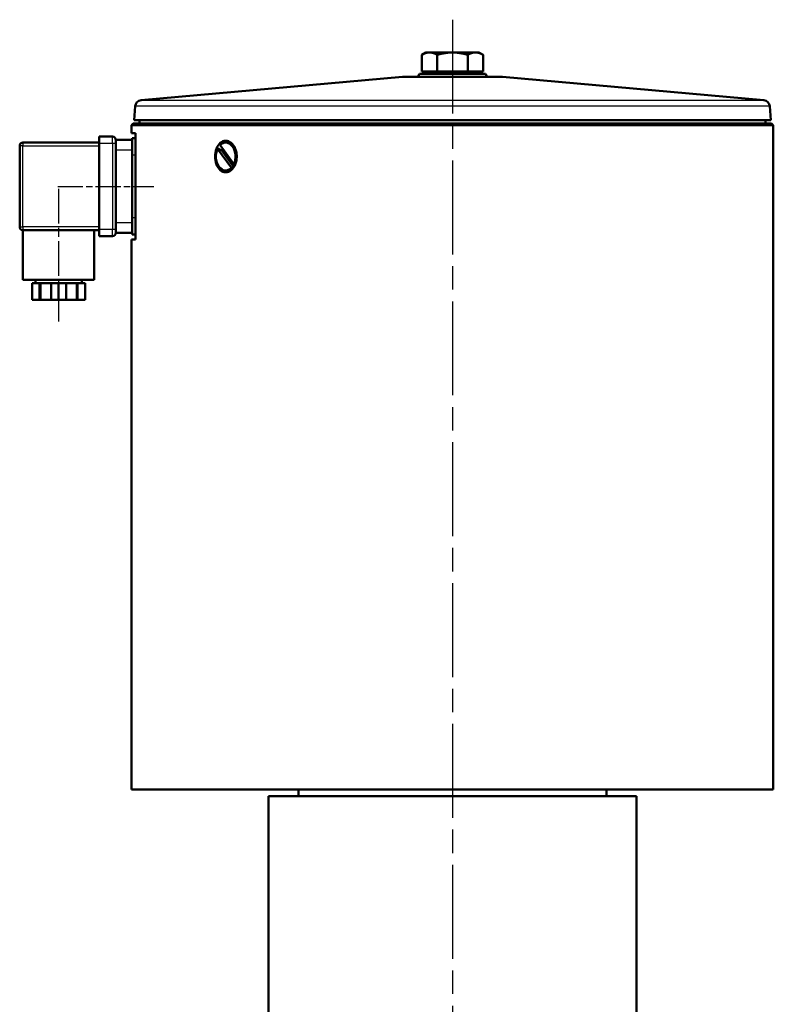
# Model space of a CAD drawing. Header units: millimetres. Extents: x 75 to 873, y 253 to 1203.
# Tile 3 of 4: x 187 to 414, y 906 to 1203. Entities that reach past the tile are written whole.
import ezdxf

# ---------------------------------------------------------------- set-up
doc = ezdxf.new("R2010")
doc.units = ezdxf.units.MM
doc.header["$LTSCALE"] = 5
doc.linetypes.add('CHAIN', pattern=[0.3543, 0.2362, -0.0295, 0.0591, -0.0295])
for name, color, linetype, lineweight in [('Mittellinie(DIN)', 4, 'CHAIN', 25), ('Sichtbare Kanten(DIN)', 7, 'Continuous', 50), ('Sichtbare tangentiale Kanten(DIN)', 3, 'Continuous', 25)]:
    doc.layers.add(name, color=color, linetype=linetype, lineweight=lineweight)

msp = doc.modelspace()

# ---------------------------------------------------------------- linework, layer by layer
at = {"layer": 'Mittellinie(DIN)', "linetype": 'CHAIN', "ltscale": 23.990969}
msp.add_line((317.51, 1203.07), (317.51, 608.9), dxfattribs=at)
at = {"layer": 'Mittellinie(DIN)', "linetype": 'CHAIN', "ltscale": 6.444903}
msp.add_line((198.36, 1152.78), (227.36, 1152.78), dxfattribs=at)
at = {"layer": 'Mittellinie(DIN)', "linetype": 'CHAIN', "ltscale": 8.88956}
msp.add_line((198.61, 1152.03), (198.61, 1112.03), dxfattribs=at)
at = {"layer": 'Sichtbare Kanten(DIN)'}
for p, q in [((309.51, 1193.19), (308.27, 1192.47)), ((308.27, 1187.39), (308.27, 1192.47)), ((310.58, 1193.19), (309.51, 1193.19)), ((317.51, 1193.19), (310.58, 1193.19)), ((312.89, 1187.39), (312.89, 1192.47)), ((324.44, 1193.19), (317.51, 1193.19)), ((322.13, 1187.39), (322.13, 1192.47)), ((325.51, 1193.19), (324.44, 1193.19)), ((325.51, 1193.19), (326.75, 1192.47)), ((326.75, 1187.39), (326.75, 1192.47)), ((302.42, 1185.78), (223.52, 1178.79)), ((302.6, 1185.78), (332.42, 1185.78)), ((307.59, 1186.78), (307.01, 1185.78)), ((307.59, 1186.78), (327.43, 1186.78)), ((312.89, 1187.39), (308.27, 1187.39)), ((310.2, 1187.39), (310.2, 1186.78)), ((322.13, 1187.39), (312.89, 1187.39)), ((326.75, 1187.39), (322.13, 1187.39)), ((324.83, 1187.39), (324.83, 1186.78)), ((327.43, 1186.78), (328.01, 1185.78)), ((332.6, 1185.78), (411.5, 1178.79)), ((221.7, 1176.93), (221.41, 1172.78)), ((413.32, 1176.93), (413.61, 1172.78)), ((221.16, 1171.78), (220.66, 1171.28)), ((414.36, 1171.28), (220.66, 1171.28)), ((220.66, 1168.78), (220.66, 1171.28)), ((221.16, 1171.78), (413.86, 1171.78)), ((221.41, 1172.78), (413.61, 1172.78)), ((222.41, 1172.72), (221.41, 1172.78)), ((222.41, 1172.72), (412.61, 1172.72)), ((223.01, 1172.72), (223.01, 1171.78)), ((412.01, 1172.72), (412.01, 1171.78)), ((412.61, 1172.72), (413.61, 1172.78)), ((413.86, 1171.78), (414.36, 1171.28)), ((414.36, 970.78), (414.36, 1171.28)), ((210.86, 1165.78), (210.86, 1167.78)), ((214.86, 1167.78), (210.86, 1167.78)), ((221.83, 1168.78), (220.66, 1168.78)), ((221.83, 1168.78), (221.83, 1136.78)), ((186.86, 1165.03), (186.86, 1140.53)), ((210.86, 1166.03), (187.86, 1166.03)), ((210.86, 1139.78), (210.86, 1165.78)), ((220.86, 1166.78), (215.86, 1166.78)), ((215.86, 1166.78), (215.86, 1165.78)), ((215.86, 1139.78), (215.86, 1165.78)), ((221.83, 1167.28), (220.86, 1167.28)), ((220.86, 1166.61), (220.86, 1167.28)), ((220.86, 1166.61), (220.86, 1164.79)), ((220.86, 1162.28), (220.86, 1164.79)), ((247.35, 1165.21), (251.52, 1159.43)), ((249.06, 1165.98), (249.42, 1165.98)), ((215.86, 1163.78), (215.86, 1141.78)), ((220.86, 1162.28), (220.86, 1143.28)), ((246.6, 1164.13), (246.96, 1164.13)), ((250.78, 1158.35), (246.6, 1164.13)), ((247.93, 1163.56), (251.28, 1158.92)), ((251.52, 1159.43), (251.88, 1159.43)), ((249.06, 1157.58), (249.42, 1157.58)), ((251.13, 1158.35), (250.78, 1158.35)), ((220.86, 1140.77), (220.86, 1143.28)), ((187.86, 1139.53), (210.86, 1139.53)), ((187.86, 1139.53), (187.86, 1124.53)), ((209.36, 1139.53), (209.36, 1124.53)), ((210.86, 1137.78), (210.86, 1139.78)), ((215.86, 1139.78), (215.86, 1138.78)), ((215.86, 1138.78), (220.86, 1138.78)), ((220.86, 1140.77), (220.86, 1138.95)), ((220.86, 1138.28), (220.86, 1138.95)), ((220.86, 1138.28), (221.83, 1138.28)), ((210.86, 1137.78), (214.86, 1137.78)), ((220.66, 1136.78), (221.83, 1136.78)), ((220.66, 970.78), (220.66, 1136.78)), ((209.36, 1124.53), (187.86, 1124.53)), ((192.88, 1123.53), (190.61, 1123.53)), ((190.61, 1123.53), (190.61, 1118.53)), ((191.61, 1124.53), (191.61, 1123.53)), ((193.13, 1123.53), (192.88, 1123.53)), ((192.88, 1118.53), (192.88, 1123.53)), ((196.34, 1123.53), (193.13, 1123.53)), ((193.13, 1118.53), (193.13, 1123.53)), ((198.61, 1123.53), (196.34, 1123.53)), ((196.34, 1123.53), (196.34, 1118.53)), ((200.88, 1123.53), (198.61, 1123.53)), ((198.61, 1123.53), (198.61, 1118.53)), ((204.09, 1123.53), (200.88, 1123.53)), ((200.88, 1118.53), (200.88, 1123.53)), ((204.34, 1123.53), (204.09, 1123.53)), ((204.09, 1118.53), (204.09, 1123.53)), ((206.61, 1123.53), (204.34, 1123.53)), ((204.34, 1123.53), (204.34, 1118.53)), ((205.61, 1124.53), (205.61, 1123.53)), ((206.61, 1123.53), (206.61, 1118.53)), ((190.61, 1118.53), (192.88, 1118.53)), ((193.13, 1118.53), (192.88, 1118.53)), ((196.34, 1118.53), (193.13, 1118.53)), ((196.34, 1118.53), (198.61, 1118.53)), ((198.61, 1118.53), (200.88, 1118.53)), ((204.09, 1118.53), (200.88, 1118.53)), ((204.34, 1118.53), (204.09, 1118.53)), ((204.34, 1118.53), (206.61, 1118.53)), ((220.66, 970.78), (414.36, 970.78)), ((373.01, 968.78), (262.01, 968.78)), ((262.01, 968.78), (262.01, 892.28)), ((271.01, 970.78), (271.01, 968.78)), ((364.01, 970.78), (364.01, 968.78)), ((373.01, 968.78), (373.01, 892.28))]:
    msp.add_line(p, q, dxfattribs=at)
at = {"layer": 'Sichtbare Kanten(DIN)', "flags": 128}
for points in [[(310.58, 1193.19), (310.49, 1193.18), (310.4, 1193.18), (310.31, 1193.17), (310.21, 1193.17), (310.12, 1193.15), (310.03, 1193.14), (309.94, 1193.13), (309.84, 1193.11), (309.75, 1193.09), (309.66, 1193.06), (309.56, 1193.04), (309.47, 1193.01), (309.38, 1192.98), (309.28, 1192.95), (309.18, 1192.91), (309.09, 1192.87), (308.99, 1192.83), (308.89, 1192.79), (308.79, 1192.74), (308.69, 1192.69), (308.59, 1192.64), (308.48, 1192.59), (308.38, 1192.53), (308.27, 1192.47)], [(312.89, 1192.47), (312.79, 1192.53), (312.68, 1192.59), (312.58, 1192.64), (312.48, 1192.69), (312.37, 1192.74), (312.27, 1192.79), (312.18, 1192.83), (312.08, 1192.87), (311.98, 1192.91), (311.89, 1192.95), (311.79, 1192.98), (311.7, 1193.01), (311.6, 1193.04), (311.51, 1193.06), (311.41, 1193.09), (311.32, 1193.11), (311.23, 1193.13), (311.14, 1193.14), (311.04, 1193.15), (310.95, 1193.17), (310.86, 1193.17), (310.77, 1193.18), (310.68, 1193.18), (310.58, 1193.19)], [(317.51, 1193.19), (317.33, 1193.18), (317.14, 1193.18), (316.96, 1193.17), (316.77, 1193.17), (316.59, 1193.15), (316.4, 1193.14), (316.22, 1193.13), (316.03, 1193.11), (315.85, 1193.09), (315.66, 1193.06), (315.47, 1193.04), (315.29, 1193.01), (315.1, 1192.98), (314.91, 1192.95), (314.71, 1192.91), (314.52, 1192.87), (314.32, 1192.83), (314.13, 1192.79), (313.93, 1192.74), (313.73, 1192.69), (313.52, 1192.64), (313.31, 1192.59), (313.1, 1192.53), (312.89, 1192.47)], [(322.13, 1192.47), (321.92, 1192.53), (321.71, 1192.59), (321.5, 1192.64), (321.3, 1192.69), (321.09, 1192.74), (320.9, 1192.79), (320.7, 1192.83), (320.5, 1192.87), (320.31, 1192.91), (320.12, 1192.95), (319.93, 1192.98), (319.74, 1193.01), (319.55, 1193.04), (319.36, 1193.06), (319.17, 1193.09), (318.99, 1193.11), (318.8, 1193.13), (318.62, 1193.14), (318.43, 1193.15), (318.25, 1193.17), (318.07, 1193.17), (317.88, 1193.18), (317.7, 1193.18), (317.51, 1193.19)], [(324.44, 1193.19), (324.35, 1193.18), (324.25, 1193.18), (324.16, 1193.17), (324.07, 1193.17), (323.98, 1193.15), (323.89, 1193.14), (323.79, 1193.13), (323.7, 1193.11), (323.61, 1193.09), (323.51, 1193.06), (323.42, 1193.04), (323.33, 1193.01), (323.23, 1192.98), (323.14, 1192.95), (323.04, 1192.91), (322.94, 1192.87), (322.85, 1192.83), (322.75, 1192.79), (322.65, 1192.74), (322.55, 1192.69), (322.44, 1192.64), (322.34, 1192.59), (322.24, 1192.53), (322.13, 1192.47)], [(326.75, 1192.47), (326.64, 1192.53), (326.54, 1192.59), (326.43, 1192.64), (326.33, 1192.69), (326.23, 1192.74), (326.13, 1192.79), (326.03, 1192.83), (325.93, 1192.87), (325.84, 1192.91), (325.74, 1192.95), (325.65, 1192.98), (325.55, 1193.01), (325.46, 1193.04), (325.36, 1193.06), (325.27, 1193.09), (325.18, 1193.11), (325.08, 1193.13), (324.99, 1193.14), (324.9, 1193.15), (324.81, 1193.17), (324.72, 1193.17), (324.62, 1193.18), (324.53, 1193.18), (324.44, 1193.19)], [(249.03, 1157.03), (248.61, 1157.07), (248.18, 1157.19), (247.77, 1157.4), (247.39, 1157.68), (247.04, 1158.04), (246.74, 1158.44), (246.47, 1158.9), (246.24, 1159.41), (246.06, 1159.98), (245.93, 1160.57), (245.85, 1161.18), (245.83, 1161.78), (245.85, 1162.38), (245.93, 1162.99), (246.06, 1163.58), (246.24, 1164.15), (246.47, 1164.66), (246.74, 1165.12), (247.04, 1165.52), (247.39, 1165.88), (247.77, 1166.16), (248.18, 1166.37), (248.61, 1166.49), (249.03, 1166.53)], [(249.03, 1166.53), (249.45, 1166.49), (249.88, 1166.37), (250.31, 1166.16), (250.71, 1165.88), (251.07, 1165.52), (251.4, 1165.12), (251.68, 1164.66), (251.93, 1164.15), (252.13, 1163.58), (252.27, 1162.99), (252.36, 1162.38), (252.39, 1161.78), (252.36, 1161.18), (252.27, 1160.57), (252.13, 1159.98), (251.93, 1159.41), (251.68, 1158.9), (251.4, 1158.44), (251.07, 1158.04), (250.71, 1157.68), (250.31, 1157.4), (249.88, 1157.19), (249.45, 1157.07), (249.03, 1157.03)], [(246.96, 1164.13), (247, 1164.11), (247.05, 1164.08), (247.09, 1164.05), (247.13, 1164.03), (247.18, 1164), (247.22, 1163.98), (247.26, 1163.95), (247.31, 1163.93), (247.35, 1163.9), (247.39, 1163.88), (247.43, 1163.86), (247.47, 1163.83), (247.51, 1163.81), (247.55, 1163.78), (247.59, 1163.76), (247.63, 1163.74), (247.67, 1163.72), (247.71, 1163.69), (247.75, 1163.67), (247.79, 1163.65), (247.82, 1163.63), (247.86, 1163.6), (247.9, 1163.58), (247.93, 1163.56)], [(251.28, 1158.92), (251.28, 1158.9), (251.27, 1158.88), (251.27, 1158.85), (251.26, 1158.83), (251.25, 1158.81), (251.25, 1158.79), (251.24, 1158.77), (251.24, 1158.74), (251.23, 1158.72), (251.22, 1158.7), (251.22, 1158.67), (251.21, 1158.65), (251.2, 1158.63), (251.2, 1158.6), (251.19, 1158.58), (251.18, 1158.55), (251.18, 1158.53), (251.17, 1158.5), (251.16, 1158.48), (251.16, 1158.45), (251.15, 1158.43), (251.14, 1158.4), (251.14, 1158.37), (251.13, 1158.35)]]:
    msp.add_lwpolyline(points, dxfattribs=at)
at = {"layer": 'Sichtbare Kanten(DIN)'}
for centre, radius, start, end in [((302.6, 1183.78), 2, 90, 95.0632), ((332.42, 1183.78), 2, 84.9368, 90), ((223.7, 1176.79), 2, 95.0632, 176), ((411.32, 1176.79), 2, 4, 84.9368), ((214.86, 1166.78), 1, 0, 90), ((187.86, 1165.03), 1, 90, 180), ((187.86, 1140.53), 1, 180, 270), ((214.86, 1138.78), 1, 270, 0)]:
    msp.add_arc(centre, radius, start, end, dxfattribs=at)
for centre, major_axis, start_param, end_param in [((249.06, 1161.78), (0, 4.2), 4.117697, 6.897801), ((249.42, 1161.78), (0, 4.2), 4.117697, 6.283185), ((249.06, 1161.78), (0, -4.2), 4.117697, 6.897801), ((249.98, 1161.78), (0, 3.4), 0.840975, 1.019286), ((249.98, 1161.78), (0, -3.4), 0.571435, 0.806433), ((249.42, 1161.78), (0, -4.2), 0, 0.614616)]:
    msp.add_ellipse(centre, major_axis=major_axis, ratio=0.707107, start_param=start_param, end_param=end_param, dxfattribs=at)
at = {"layer": 'Sichtbare tangentiale Kanten(DIN)'}
for p, q in [((332.6, 1185.78), (302.42, 1185.78)), ((413.32, 1176.93), (221.7, 1176.93)), ((223.52, 1178.79), (411.5, 1178.79)), ((214.86, 1165.78), (214.86, 1167.78)), ((187.86, 1165.03), (186.86, 1165.03)), ((187.86, 1166.03), (187.86, 1165.03)), ((187.86, 1140.53), (187.86, 1165.03)), ((187.86, 1165.03), (210.86, 1165.03)), ((210.86, 1165.78), (214.86, 1165.78)), ((214.86, 1165.78), (215.86, 1165.78)), ((214.86, 1165.78), (214.86, 1139.78)), ((215.86, 1163.78), (220.86, 1163.78)), ((220.86, 1162.28), (221.83, 1162.28)), ((220.86, 1141.78), (215.86, 1141.78)), ((221.83, 1143.28), (220.86, 1143.28)), ((186.86, 1140.53), (187.86, 1140.53)), ((187.86, 1140.53), (187.86, 1139.53)), ((210.86, 1140.53), (187.86, 1140.53)), ((214.86, 1139.78), (210.86, 1139.78)), ((215.86, 1139.78), (214.86, 1139.78)), ((214.86, 1137.78), (214.86, 1139.78))]:
    msp.add_line(p, q, dxfattribs=at)

doc.saveas('drawing.dxf')
